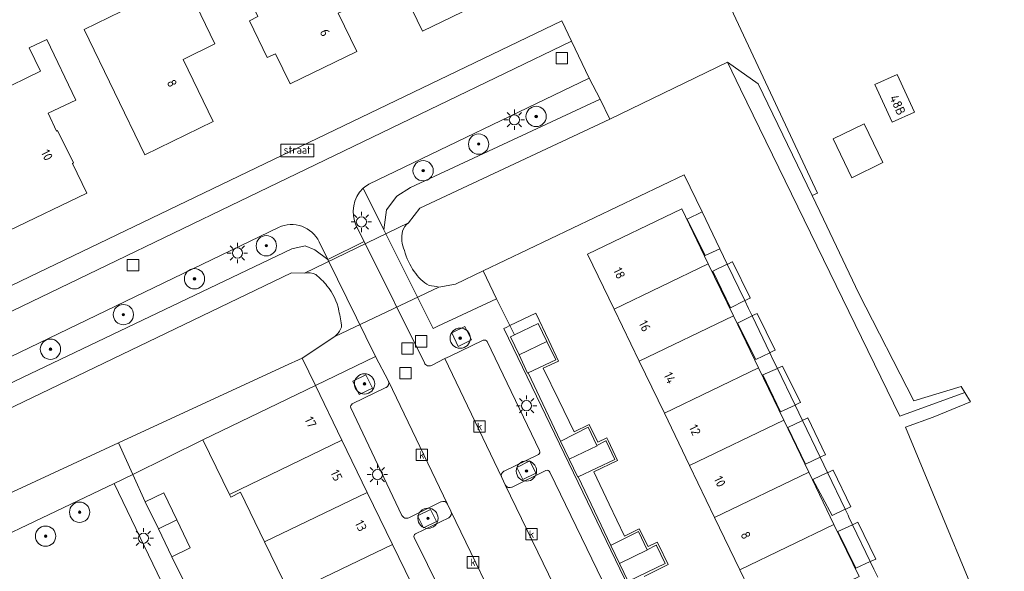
# Model space of a CAD drawing. Header units: metres. Extents: x 80938 to 82288, y 446951 to 448452.
# Tile 30 of 96: x 81940 to 82037, y 447321 to 447375. Entities that reach past the tile are written whole.
import ezdxf
from ezdxf.enums import TextEntityAlignment as Align

# ---------------------------------------------------------------- set-up
doc = ezdxf.new("R2010")
doc.units = ezdxf.units.M
doc.header["$MEASUREMENT"] = 0
doc.layers.get('0').update_dxf_attribs({"color": 253})
for name, color, linetype, lineweight in [('B-WE-GK-BESCHOEIING-G', 253, 'GK-BESCHOEIING', 35), ('B-WE-GK-BESCHOEIING_DAMWAND-G', 253, 'GK-BESCHOEIING', 18), ('B-WE-GR-BOOM-S', 253, 'Continuous', 25), ('B-WE-GR-GROENVOORZIENING-GV', 253, 'Continuous', 18), ('B-WE-IE-MEUBILAIR_WEGMEUBILAIR_VERKEERSBORD-S', 253, 'Continuous', 25), ('B-WE-IE-TERREINAFSCHEIDING_KUNSTMATIG_HEKWERK-G', 253, 'IE-TERREINAFSCHEIDING-KUNSTMATIG', 18), ('B-WE-KL-ET_LS_OV_LICHTMAST-S', 253, 'Continuous', 25), ('B-WE-KW-KUNSTWERK_DUIKER-GV', 253, 'Continuous', 18), ('B-WE-KW-KUNSTWERK_STEIGER-GV', 253, 'Continuous', 18), ('B-WE-OG-BEBOUWING-GV', 253, 'Continuous', 35), ('B-WE-OG-BEBOUWING-T18', 253, 'Continuous', 18), ('B-WE-OG-BEBOUWING_LUIFEL-GV', 253, 'Continuous', 18), ('B-WE-OG-TERREIN_CULTUURSCHEIDING-GV', 253, 'Continuous', 18), ('B-WE-OG-TERREIN_ERF-GV', 253, 'Continuous', 18), ('B-WE-OG-WATER-GV', 253, 'Continuous', 18), ('B-WE-OG-WATER_SLOOT-GV', 253, 'Continuous', 18), ('B-WE-RI-GWA_KOLK-S', 253, 'Continuous', 25), ('B-WE-RI-GWA_RIOOLPUT-S', 253, 'Continuous', 25), ('B-WE-VH-VERHARDING_BETONSTRAATSTEEN-GV', 253, 'Continuous', 18), ('B-WE-VH-VERHARDING_TEGEL-GV', 253, 'Continuous', 18)]:
    doc.layers.add(name, color=color, linetype=linetype, lineweight=lineweight)
doc.styles.add('NLCS-ISO', font='NLCS-ISO.ttf')
doc.styles.add('NLCS-ISO-M500-T18', font='NLCS-ISO.ttf', dxfattribs={"height": 0.9})
doc.linetypes.add('GK-BESCHOEIING', pattern='A,30,-5,[1,NLCS.SHX,S=1,R=0,X=0,Y=0],-5', length=40)
doc.linetypes.add('IE-TERREINAFSCHEIDING-KUNSTMATIG', pattern='A,4,[82,NLCS.SHX,S=0.75,R=90,X=0,Y=0],4,-2', length=10)

# ---------------------------------------------------------------- blocks, each defined once
blk = doc.blocks.new('SIE-WEG_VERKEERSBORD_STRAATNAAM-SO')
at = {"color": 0, "linetype": 'ByBlock', "lineweight": 18}
blk.add_lwpolyline([(-3.25, -1.25), (3.25, -1.25), (3.25, 1.25), (-3.25, 1.25)], close=True, dxfattribs=at)
at = {"color": 0, "linetype": 'ByBlock', "lineweight": 18, "style": 'NLCS-ISO'}
blk.add_text('straat', height=1.5, dxfattribs=at).set_placement((0, 0.15), align=Align.MIDDLE_CENTER)
blk = doc.blocks.new('SKL-ET_OV_LICHTMAST-SO')
at = {"color": 0, "linetype": 'ByBlock', "lineweight": 18}
for points in [[(0, 2), (0, 1.25)], [(-1.25, 0), (-2, 0)], [(-1.41, 1.41), (-0.88, 0.88)], [(0.88, 0.88), (1.41, 1.41)], [(2, 0), (1.25, 0)], [(-1.41, -1.41), (-0.88, -0.88)], [(0, -1.25), (0, -2)], [(0.88, -0.88), (1.41, -1.41)]]:
    blk.add_lwpolyline(points, dxfattribs=at)
blk.add_circle((0, 0), 1, dxfattribs=at)
blk = doc.blocks.new('SRI-KOLK-SO')
at = {"color": 0, "linetype": 'ByBlock', "lineweight": 18}
blk.add_lwpolyline([(-1.125, -1.125), (1.125, -1.125), (1.125, 1.125), (-1.125, 1.125)], close=True, dxfattribs=at)
at = {"color": 0, "linetype": 'ByBlock', "lineweight": 18, "style": 'NLCS-ISO'}
blk.add_text('k', height=1.5, dxfattribs=at).set_placement((0, 0), align=Align.MIDDLE_CENTER)
blk = doc.blocks.new('SRI-PUT_INSPECTIEPUT_RIOOLPUT-SO')
at = {"color": 0, "linetype": 'ByBlock', "lineweight": 18}
blk.add_lwpolyline([(-1.125, -1.125), (1.125, -1.125), (1.125, 1.125), (-1.125, 1.125)], close=True, dxfattribs=at)
blk = doc.blocks.new('SGR-BOOM_01-SO')
at = {"linetype": 'ByBlock', "lineweight": 18}
h = blk.add_hatch(color=0, dxfattribs=at)
h.dxf.hatch_style = 1
edge = h.paths.add_edge_path()
edge.add_arc((0, 0), 0.25, 0, 360)
at = {"color": 0, "linetype": 'ByBlock', "lineweight": 18}
for radius in [2, 0.25]:
    blk.add_circle((0, 0), radius, dxfattribs=at)

msp = doc.modelspace()

# ---------------------------------------------------------------- linework, layer by layer
at = {"layer": 'B-WE-GK-BESCHOEIING-G', "linetype": 'Continuous', "lineweight": 0}
for points in [[(82011.222, 447368.16), (82009.935, 447370.824)], [(82011.222, 447368.16), (82026.928, 447335.956)], [(82007.436, 447356.078), (82005.675, 447359.736), (81985.871, 447350.261)], [(82009.18, 447352.456), (82007.436, 447356.078)], [(82009.917, 447350.926), (82009.544, 447351.7), (82009.18, 447352.456)], [(82011.641, 447347.345), (82009.917, 447350.926)], [(81981.524, 447348.666), (81983.163, 447348.974), (81985.871, 447350.261)], [(82012.367, 447345.837), (82012.019, 447346.559), (82011.641, 447347.345)], [(82014.115, 447342.207), (82012.367, 447345.837)], [(81968.054, 447341.686), (81971.266, 447343.79)], [(82014.859, 447340.661), (82014.491, 447341.425), (82014.115, 447342.207)], [(81968.054, 447341.686), (81968.047, 447341.683), (81966.325, 447340.887), (81949.958, 447333.321)], [(82016.598, 447337.05), (82014.859, 447340.661)], [(82017.326, 447335.537), (82016.965, 447336.288), (82016.598, 447337.05)], [(82019.068, 447331.919), (82017.326, 447335.537)], [(82027.471, 447334.875), (82047.09, 447287.474), (82057.43, 447265.528)], [(81949.958, 447333.321), (81933.643, 447325.78)], [(82019.803, 447330.394), (82019.439, 447331.15), (82019.068, 447331.919)], [(82021.541, 447326.783), (82019.803, 447330.394)], [(82022.267, 447325.27), (82021.91, 447326.016), (82021.825, 447326.194), (82021.541, 447326.783)], [(82024.006, 447321.635), (82022.267, 447325.27)], [(82024.735, 447320.111), (82024.368, 447320.879), (82024.006, 447321.635)]]:
    msp.add_lwpolyline(points, dxfattribs=at)
at = {"layer": 'B-WE-GK-BESCHOEIING_DAMWAND-G', "linetype": 'Continuous', "lineweight": 0}
for points in [[(82009.935, 447370.824), (81998.345, 447365.214)], [(81997.411, 447367.179), (81998.345, 447365.214)], [(82026.928, 447335.956), (82033.314, 447338.275)], [(82033.879, 447337.361), (82030.186, 447335.867), (82027.471, 447334.875)]]:
    msp.add_lwpolyline(points, dxfattribs=at)
at = {"layer": 'B-WE-GR-GROENVOORZIENING-GV', "linetype": 'Continuous', "lineweight": 0}
for points in [[(81982.784, 447344.151), (81983.415, 447342.805), (81984.739, 447343.476), (81984.092, 447344.775)], [(81973.032, 447339.42), (81973.675, 447338.092), (81974.97, 447338.71), (81974.315, 447340.014)], [(81989.183, 447330.903), (81989.793, 447329.716), (81991.07, 447330.354), (81990.492, 447331.548)], [(81980.704, 447326.773), (81979.417, 447326.152), (81979.998, 447324.963), (81981.282, 447325.587)]]:
    msp.add_lwpolyline(points, close=True, dxfattribs=at)
at = {"layer": 'B-WE-IE-TERREINAFSCHEIDING_KUNSTMATIG_HEKWERK-G', "linetype": 'Continuous', "lineweight": 0}
for points in [[(82018.821, 447357.941), (82012.258, 447371.946), (82001.506, 447394.892)], [(81985.871, 447350.261), (81987.188, 447347.529)], [(81987.188, 447347.529), (81988.959, 447343.964)], [(81951.373, 447330.225), (81952.607, 447327.525)], [(81955.234, 447322.116), (81957.581, 447317.313)]]:
    msp.add_lwpolyline(points, dxfattribs=at)
at = {"layer": 'B-WE-KW-KUNSTWERK_DUIKER-GV', "linetype": 'Continuous', "lineweight": 0}
for points in [[(81978.526, 447355.015), (81968.287, 447350.03)], [(81971.266, 447343.79), (81981.524, 447348.666)]]:
    msp.add_lwpolyline(points, dxfattribs=at)
for points in [[(81977.933, 447354.195, -0.110213), (81978.526, 447355.015)], [(81978.128, 447352.275, -0.160221), (81977.933, 447354.195)], [(81979.094, 447350.207, -0.082272), (81978.128, 447352.275)], [(81968.287, 447350.03, -0.179319), (81969.399, 447349.908)], [(81969.399, 447349.908, -0.042905), (81970.501, 447348.805)], [(81980.555, 447348.833, -0.121381), (81979.094, 447350.207)], [(81970.501, 447348.805, -0.129361), (81971.665, 447346.345)], [(81981.524, 447348.666, 0.027738), (81980.555, 447348.833)], [(81971.665, 447346.345, -0.048782), (81971.937, 447344.732)], [(81971.937, 447344.732, -0.117846), (81971.266, 447343.79)]]:
    msp.add_lwpolyline(points, format="xyb", dxfattribs=at)
at = {"layer": 'B-WE-KW-KUNSTWERK_STEIGER-GV', "linetype": 'Continuous', "lineweight": 0}
for points in [[(82007.436, 447356.078), (82005.989, 447355.379), (82007.737, 447351.783), (82009.18, 447352.456)], [(82009.917, 447350.926), (82008.489, 447350.251), (82010.224, 447346.633), (82011.641, 447347.345), (82011.687, 447347.368), (82012.135, 447347.593), (82012.172, 447347.611), (82010.446, 447351.174), (82010.415, 447351.16), (82009.962, 447350.947)], [(82012.367, 447345.837), (82010.92, 447345.131), (82012.732, 447341.53), (82014.115, 447342.207), (82014.163, 447342.231), (82014.609, 447342.449), (82014.638, 447342.463), (82012.875, 447346.085), (82012.866, 447346.081), (82012.414, 447345.86)], [(82014.859, 447340.661), (82013.426, 447340.03), (82015.153, 447336.376), (82016.598, 447337.05), (82016.646, 447337.073), (82017.11, 447337.29), (82017.123, 447337.295), (82015.395, 447340.833), (82015.369, 447340.885), (82014.909, 447340.683)], [(82017.326, 447335.537), (82015.874, 447334.858), (82017.621, 447331.24), (82019.068, 447331.919), (82019.127, 447331.947), (82019.576, 447332.157), (82019.593, 447332.165), (82017.862, 447335.787), (82017.834, 447335.774), (82017.375, 447335.559)], [(82019.803, 447330.394), (82018.351, 447329.727), (82020.256, 447326.19), (82021.541, 447326.783), (82021.599, 447326.81), (82022.05, 447327.018), (82022.081, 447327.033), (82020.342, 447330.642), (82020.31, 447330.627), (82019.857, 447330.419)], [(82022.267, 447325.27), (82020.823, 447324.588), (82022.582, 447320.988), (82024.006, 447321.635), (82024.077, 447321.667), (82024.537, 447321.876), (82024.548, 447321.881), (82022.778, 447325.511), (82022.772, 447325.508), (82022.327, 447325.298)]]:
    msp.add_lwpolyline(points, close=True, dxfattribs=at)
at = {"layer": 'B-WE-OG-BEBOUWING-GV', "linetype": 'Continuous', "lineweight": 0}
for points in [[(81985.222, 447390.198), (81974.509, 447384.998), (81979.898, 447373.897), (81987.733, 447377.7), (81984.946, 447383.439), (81987.825, 447384.836)], [(81974.395, 447376.98), (81971.759, 447382.434), (81968.994, 447381.033), (81967.998, 447383.136), (81961.44, 447379.978), (81963.679, 447375.314), (81962.877, 447374.908), (81964.625, 447371.274), (81965.436, 447371.664), (81966.886, 447368.701), (81973.427, 447371.891), (81971.59, 447375.657)], [(81959.466, 447372.623), (81955.344, 447381.176), (81950.326, 447378.741), (81951.461, 447376.402), (81946.583, 447374.048), (81952.559, 447361.707), (81959.295, 447364.977), (81956.328, 447371.081)], [(81945.546, 447360.897), (81943.962, 447364.097), (81943.864, 447364.048), (81943.04, 447365.794), (81945.78, 447367.088), (81942.898, 447373.074), (81941.182, 447372.24), (81942.305, 447369.928), (81933.652, 447365.725), (81939.213, 447354.232), (81946.843, 447357.927), (81945.447, 447360.848)], [(82028.358, 447365.913), (82026.665, 447369.625), (82024.463, 447368.621), (82026.157, 447364.909)], [(82023.415, 447364.755), (82020.349, 447363.285), (82022.181, 447359.448), (82025.246, 447360.936)], [(82005.449, 447356.373), (81996.171, 447351.905), (81998.775, 447346.505), (82008.05, 447350.979)], [(82008.05, 447350.979), (81998.775, 447346.505), (82001.255, 447341.364), (82010.528, 447345.839)], [(82010.528, 447345.839), (82001.255, 447341.364), (82003.726, 447336.239), (82013.002, 447340.707)], [(81991.294, 447345.103), (81988.959, 447343.964), (81988.586, 447343.782), (81988.579, 447343.778), (81989.421, 447341.993), (81992.155, 447343.312)], [(81992.155, 447343.312), (81989.421, 447341.993), (81990.264, 447340.207), (81990.3, 447340.224), (81993.025, 447341.502)], [(82013.002, 447340.707), (82003.726, 447336.239), (82006.204, 447331.101), (82015.478, 447335.572)], [(81969.363, 447338.974), (81958.277, 447333.614), (81960.895, 447328.239), (81971.979, 447333.588)], [(82015.478, 447335.572), (82006.204, 447331.101), (82008.68, 447325.967), (82017.955, 447330.435)], [(81996.218, 447334.868), (81993.539, 447333.509), (81993.502, 447333.49), (81994.353, 447331.724), (81997.103, 447333.049), (81997.086, 447333.085)], [(81971.979, 447333.588), (81960.895, 447328.239), (81961.017, 447327.988), (81961.99, 447328.478), (81964.352, 447323.584), (81974.471, 447328.456)], [(81998, 447333.481), (81997.977, 447333.529), (81997.086, 447333.085), (81997.103, 447333.049), (81994.353, 447331.724), (81995.207, 447329.954), (81995.243, 447329.971), (81998.863, 447331.696)], [(82017.955, 447330.435), (82008.68, 447325.967), (82011.157, 447320.832), (82020.43, 447325.302)], [(81954.423, 447328.409), (81952.607, 447327.525), (81953.9, 447324.864), (81955.711, 447325.738)], [(81974.471, 447328.456), (81964.352, 447323.584), (81966.83, 447318.449), (81976.961, 447323.327)], [(81955.711, 447325.738), (81953.9, 447324.864), (81955.234, 447322.116), (81957.039, 447322.985)], [(82001.175, 447324.588), (81998.484, 447323.239), (81998.45, 447323.222), (81999.309, 447321.453), (82002.058, 447322.777), (82002.042, 447322.808)], [(82020.43, 447325.302), (82011.157, 447320.832), (82013.631, 447315.701), (82022.903, 447320.172)], [(81976.961, 447323.327), (81966.83, 447318.449), (81969.309, 447313.313), (81979.449, 447318.205)], [(82002.949, 447323.206), (82002.926, 447323.253), (82002.042, 447322.808), (82002.058, 447322.777), (81999.309, 447321.453), (82000.169, 447319.683), (82000.193, 447319.695), (82003.815, 447321.43)]]:
    msp.add_lwpolyline(points, close=True, dxfattribs=at)
at = {"layer": 'B-WE-OG-BEBOUWING_LUIFEL-GV', "linetype": 'Continuous', "lineweight": 0}
msp.add_lwpolyline([(82001.728, 447320.175), (82004.098, 447321.341), (82003.151, 447323.304), (82003.029, 447323.557), (82002.138, 447323.121), (82001.252, 447324.876), (81999.81, 447324.132), (81998.304, 447327.294), (81996.791, 447330.472), (81999.121, 447331.59), (81998.194, 447333.574), (81998.076, 447333.829), (81997.191, 447333.408), (81996.306, 447335.152), (81994.849, 447334.429), (81993.334, 447337.541), (81991.796, 447340.7), (81993.313, 447341.384), (81992.348, 447343.405), (81991.054, 447346.114), (81988.504, 447344.879), (81988.142, 447344.704), (81987.929, 447344.601), (82010.343, 447298.131)], dxfattribs=at)
at = {"layer": 'B-WE-OG-TERREIN_CULTUURSCHEIDING-GV', "linetype": 'Continuous', "lineweight": 0}
for points in [[(81997.411, 447367.179), (81996.319, 447369.266), (81974.634, 447358.807)], [(81974.053, 447358.41), (81976.096, 447354.321), (81976.375, 447356.293), (81977.385, 447357.615), (81978.715, 447358.479), (81997.411, 447367.179)], [(81965.728, 447354.541), (81871.403, 447309.025)], [(81870.534, 447308.378), (81875.858, 447297.341), (81877.209, 447294.541), (81878.802, 447295.315), (81878.432, 447296.123), (81877.537, 447298.076), (81877.531, 447298.148), (81876.176, 447297.494), (81872.98, 447304.12), (81872.809, 447305.794), (81873.286, 447307.21), (81874.28, 447308.139), (81877.189, 447309.531), (81967.052, 447352.45), (81968.355, 447352.728), (81969.314, 447352.338), (81970.574, 447351.405)], [(81970.574, 447351.405), (81969.731, 447353.12)], [(81949.537, 447329.329), (81930.244, 447320.143), (81940.961, 447297.962), (81944.185, 447299.522)], [(81956.773, 447305.659), (81960.16, 447307.304), (81949.537, 447329.329)]]:
    msp.add_lwpolyline(points, dxfattribs=at)
for points in [[(81974.634, 447358.807, 0.022779), (81974.053, 447358.41)], [(81969.731, 447353.12, 0.413922), (81965.728, 447354.541)]]:
    msp.add_lwpolyline(points, format="xyb", dxfattribs=at)
at = {"layer": 'B-WE-OG-TERREIN_ERF-GV', "linetype": 'Continuous', "lineweight": 0}
for points in [[(82039.92, 447395.7), (82028.73, 447421.39), (82027.74, 447423.28), (82026.86, 447424.82), (82025.63, 447426.7), (82025.02, 447427.39), (82024.884, 447427.5), (82010.285, 447420.602), (82008.583, 447419.611), (81994.176, 447412.918), (82001.836, 447396.105), (82001.506, 447394.892), (82012.258, 447371.946), (82018.821, 447357.941), (82018.283, 447357.686), (82019.406, 447355.369), (82022.876, 447348.028), (82028.292, 447337.468), (82032.944, 447338.875), (82033.314, 447338.275), (82033.879, 447337.361), (82030.186, 447335.867), (82027.471, 447334.875), (82047.09, 447287.474)], [(81938.619, 447348.429), (81993.637, 447374.896), (81994.598, 447372.894), (81996.319, 447369.266), (81997.411, 447367.179), (81998.345, 447365.214), (82009.935, 447370.824), (82012.951, 447368.685), (82018.283, 447357.686), (82018.821, 447357.941), (82012.258, 447371.946), (82001.506, 447394.892)], [(82024.735, 447320.111), (82024.368, 447320.879), (82024.006, 447321.635), (82022.267, 447325.27), (82021.91, 447326.016), (82021.825, 447326.194), (82021.541, 447326.783), (82019.803, 447330.394), (82019.439, 447331.15), (82019.068, 447331.919), (82017.326, 447335.537), (82016.965, 447336.288), (82016.598, 447337.05), (82014.859, 447340.661), (82014.491, 447341.425), (82014.115, 447342.207), (82012.367, 447345.837), (82012.019, 447346.559), (82011.641, 447347.345), (82009.917, 447350.926), (82009.544, 447351.7), (82009.18, 447352.456), (82007.436, 447356.078), (82005.675, 447359.736), (81985.871, 447350.261), (81987.188, 447347.529), (81988.959, 447343.964), (81991.294, 447345.103), (81992.155, 447343.312), (81993.025, 447341.502), (81990.3, 447340.224), (81993.502, 447333.49), (81993.539, 447333.509), (81996.218, 447334.868), (81997.086, 447333.085), (81997.977, 447333.529), (81998, 447333.481), (81998.863, 447331.696), (81995.243, 447329.971), (81998.45, 447323.222), (81998.484, 447323.239), (82001.175, 447324.588), (82002.042, 447322.808), (82002.926, 447323.253), (82002.949, 447323.206), (82003.815, 447321.43), (82000.193, 447319.695)], [(82013.631, 447315.701), (82011.157, 447320.832), (82008.68, 447325.967), (82006.204, 447331.101), (82003.726, 447336.239), (82001.255, 447341.364), (81998.775, 447346.505), (81996.171, 447351.905), (82005.449, 447356.373), (82008.05, 447350.979), (82010.528, 447345.839), (82013.002, 447340.707), (82015.478, 447335.572), (82017.955, 447330.435), (82020.43, 447325.302), (82022.903, 447320.172)], [(81966.83, 447318.449), (81964.352, 447323.584), (81961.99, 447328.478), (81961.017, 447327.988), (81960.895, 447328.239), (81958.277, 447333.614), (81951.373, 447330.225), (81952.607, 447327.525), (81954.423, 447328.409), (81955.711, 447325.738), (81957.039, 447322.985), (81955.234, 447322.116), (81957.581, 447317.313)]]:
    msp.add_lwpolyline(points, dxfattribs=at)
for points in [[(81974.509, 447384.998), (81985.222, 447390.198), (81987.825, 447384.836), (81984.946, 447383.439), (81987.733, 447377.7), (81979.898, 447373.897)], [(81962.877, 447374.908), (81963.679, 447375.314), (81961.44, 447379.978), (81967.998, 447383.136), (81968.994, 447381.033), (81971.759, 447382.434), (81974.395, 447376.98), (81971.59, 447375.657), (81973.427, 447371.891), (81966.886, 447368.701), (81965.436, 447371.664), (81964.625, 447371.274)], [(81946.583, 447374.048), (81951.461, 447376.402), (81950.326, 447378.741), (81955.344, 447381.176), (81959.466, 447372.623), (81956.328, 447371.081), (81959.295, 447364.977), (81952.559, 447361.707)], [(81933.652, 447365.725), (81942.305, 447369.928), (81941.182, 447372.24), (81942.898, 447373.074), (81945.78, 447367.088), (81943.04, 447365.794), (81943.864, 447364.048), (81943.962, 447364.097), (81945.546, 447360.897), (81945.447, 447360.848), (81946.843, 447357.927), (81939.213, 447354.232)], [(82028.358, 447365.913), (82026.157, 447364.909), (82024.463, 447368.621), (82026.665, 447369.625)], [(82022.181, 447359.448), (82020.349, 447363.285), (82023.415, 447364.755), (82025.246, 447360.936)], [(81969.363, 447338.974), (81968.047, 447341.683), (81966.325, 447340.887), (81949.958, 447333.321), (81951.373, 447330.225), (81958.277, 447333.614)]]:
    msp.add_lwpolyline(points, close=True, dxfattribs=at)
at = {"layer": 'B-WE-OG-WATER-GV', "linetype": 'Continuous', "lineweight": 0}
for points in [[(82027.471, 447334.875), (82030.186, 447335.867), (82033.879, 447337.361), (82033.314, 447338.275), (82026.928, 447335.956), (82011.222, 447368.16), (82009.935, 447370.824), (81998.345, 447365.214), (81979.63, 447356.457), (81978.526, 447355.015)], [(81981.524, 447348.666), (81983.163, 447348.974), (81985.871, 447350.261), (82005.675, 447359.736), (82007.436, 447356.078), (82009.18, 447352.456), (82009.544, 447351.7), (82009.917, 447350.926), (82011.641, 447347.345), (82012.019, 447346.559), (82012.367, 447345.837), (82014.115, 447342.207), (82014.491, 447341.425), (82014.859, 447340.661), (82016.598, 447337.05), (82016.965, 447336.288), (82017.326, 447335.537), (82019.068, 447331.919), (82019.439, 447331.15), (82019.803, 447330.394), (82021.541, 447326.783), (82021.825, 447326.194), (82021.91, 447326.016), (82022.267, 447325.27), (82024.006, 447321.635), (82024.368, 447320.879), (82024.735, 447320.111)], [(81968.287, 447350.03), (81967.001, 447350.076), (81876.274, 447306.412), (81874.756, 447305.555), (81874.856, 447305.021)], [(81968.047, 447341.683), (81968.054, 447341.686), (81971.266, 447343.79)], [(81877.771, 447298.835), (81877.379, 447298.644), (81877.531, 447298.148), (81894.606, 447306.386), (81895.96, 447307.039), (81908.85, 447313.281), (81925.887, 447321.53), (81926.834, 447321.988), (81933.643, 447325.78), (81949.958, 447333.321), (81966.325, 447340.887), (81968.047, 447341.683)], [(82047.09, 447287.474), (82027.471, 447334.875)]]:
    msp.add_lwpolyline(points, dxfattribs=at)
for points in [[(81978.526, 447355.015, 0.110213), (81977.933, 447354.195)], [(81977.933, 447354.195, 0.160221), (81978.128, 447352.275)], [(81978.128, 447352.275, 0.082272), (81979.094, 447350.207)], [(81969.399, 447349.908, 0.179319), (81968.287, 447350.03)], [(81970.501, 447348.805, 0.042905), (81969.399, 447349.908)], [(81979.094, 447350.207, 0.121381), (81980.555, 447348.833)], [(81971.665, 447346.345, 0.129361), (81970.501, 447348.805)], [(81980.555, 447348.833, -0.027738), (81981.524, 447348.666)], [(81971.937, 447344.732, 0.048782), (81971.665, 447346.345)], [(81971.266, 447343.79, 0.117846), (81971.937, 447344.732)]]:
    msp.add_lwpolyline(points, format="xyb", dxfattribs=at)
at = {"layer": 'B-WE-OG-WATER_SLOOT-GV', "linetype": 'Continuous', "lineweight": 0}
for points in [[(82019.406, 447355.369), (82018.283, 447357.686), (82012.951, 447368.685), (82009.935, 447370.824), (82011.222, 447368.16), (82026.928, 447335.956), (82033.314, 447338.275), (82032.944, 447338.875), (82028.292, 447337.468), (82022.876, 447348.028)], [(81949.537, 447329.329), (81951.373, 447330.225), (81949.958, 447333.321), (81933.643, 447325.78), (81926.834, 447321.988), (81925.887, 447321.53), (81926.934, 447319.401), (81927.278, 447318.702), (81928.164, 447319.124), (81930.244, 447320.143)]]:
    msp.add_lwpolyline(points, close=True, dxfattribs=at)
for points in [[(81998.345, 447365.214), (81997.411, 447367.179), (81978.715, 447358.479), (81977.385, 447357.615), (81976.375, 447356.293), (81976.096, 447354.321), (81980.953, 447344.598), (81981.432, 447344.808), (81987.188, 447347.529), (81985.871, 447350.261), (81983.163, 447348.974), (81981.524, 447348.666)], [(81978.526, 447355.015), (81979.63, 447356.457), (81998.345, 447365.214)], [(81971.266, 447343.79), (81968.054, 447341.686), (81968.047, 447341.683), (81969.363, 447338.974), (81975.29, 447341.825), (81970.574, 447351.405), (81969.314, 447352.338), (81968.355, 447352.728), (81967.052, 447352.45), (81877.189, 447309.531), (81874.28, 447308.139), (81873.286, 447307.21), (81872.809, 447305.794), (81872.98, 447304.12), (81876.176, 447297.494), (81877.531, 447298.148), (81877.379, 447298.644), (81877.771, 447298.835)], [(81874.856, 447305.021), (81874.756, 447305.555), (81876.274, 447306.412), (81967.001, 447350.076)], [(81967.001, 447350.076), (81968.287, 447350.03)]]:
    msp.add_lwpolyline(points, dxfattribs=at)
for points in [[(81977.933, 447354.195, -0.110213), (81978.526, 447355.015)], [(81978.128, 447352.275, -0.160221), (81977.933, 447354.195)], [(81979.094, 447350.207, -0.082272), (81978.128, 447352.275)], [(81968.287, 447350.03, -0.179319), (81969.399, 447349.908)], [(81969.399, 447349.908, -0.042905), (81970.501, 447348.805)], [(81980.555, 447348.833, -0.121381), (81979.094, 447350.207)], [(81970.501, 447348.805, -0.129361), (81971.665, 447346.345)], [(81981.524, 447348.666, 0.027738), (81980.555, 447348.833)], [(81971.665, 447346.345, -0.048782), (81971.937, 447344.732)], [(81971.937, 447344.732, -0.117846), (81971.266, 447343.79)]]:
    msp.add_lwpolyline(points, format="xyb", dxfattribs=at)
at = {"layer": 'B-WE-VH-VERHARDING_BETONSTRAATSTEEN-GV', "linetype": 'Continuous', "lineweight": 0}
for points in [[(81974.634, 447358.807), (81996.319, 447369.266), (81994.598, 447372.894), (81916.151, 447335.058), (81862.265, 447309.036), (81832.074, 447294.484), (81830.293, 447293.596)], [(81830.161, 447293.244), (81831.75, 447289.844), (81862.372, 447304.628), (81871.403, 447309.025), (81965.728, 447354.541)], [(81969.731, 447353.12), (81970.574, 447351.405), (81974.152, 447353.173), (81973.39, 447354.707)], [(81980.1, 447341.205), (81974.152, 447353.173), (81970.574, 447351.405), (81975.29, 447341.825), (81976.544, 447339.39), (81982.38, 447327.297), (81982.706, 447326.589), (81988.582, 447314.459), (81988.88, 447313.774), (81993.652, 447303.892), (81993.973, 447303.205), (81999.872, 447291.024), (82000.288, 447290.123), (82000.329, 447290.035)], [(81985.892, 447343.437), (81982.581, 447341.852), (81982.553, 447341.839), (81982.117, 447341.624), (81987.708, 447329.926)], [(81991.435, 447332.562), (81986.287, 447343.305)], [(81994.268, 447316.387), (81993.937, 447317.07), (81988.058, 447329.195), (81987.708, 447329.926), (81982.117, 447341.624), (81980.781, 447340.964)], [(81982.38, 447327.297), (81976.544, 447339.39)], [(81976.32, 447338.778), (81976.309, 447338.773), (81972.984, 447337.159)], [(81972.855, 447336.787), (81977.876, 447326.185)], [(81987.92, 447330.534), (81987.964, 447330.555), (81991.271, 447332.159), (81991.318, 447332.182)], [(81963.812, 447304.344), (81962.513, 447307.031), (81960.19, 447311.895), (81958.878, 447314.62), (81957.581, 447317.313), (81955.234, 447322.116), (81953.9, 447324.864), (81952.607, 447327.525), (81951.373, 447330.225), (81949.537, 447329.329), (81960.16, 447307.304), (81961.178, 447305.205), (81968.129, 447290.81), (81966.128, 447289.859), (81959.676, 447303.217), (81954.877, 447300.892)], [(81992.058, 447330.613), (81988.736, 447328.975), (81988.722, 447328.968)], [(81997.631, 447319.723), (81992.462, 447330.459)], [(81988.058, 447329.195), (81993.937, 447317.07)], [(81978.549, 447325.951), (81981.707, 447327.508), (81981.741, 447327.525)], [(81988.582, 447314.459), (81982.706, 447326.589)], [(81982.498, 447325.953), (81979.207, 447324.368)], [(81979.09, 447324.007), (81979.093, 447324), (81984.331, 447313.353), (81984.36, 447313.294)]]:
    msp.add_lwpolyline(points, dxfattribs=at)
for points in [[(81973.39, 447354.707, -0.316528), (81974.053, 447358.41)], [(81974.053, 447358.41, -0.022779), (81974.634, 447358.807)], [(81965.728, 447354.541, -0.413922), (81969.731, 447353.12)], [(81986.287, 447343.305, 0.363793), (81985.892, 447343.437)], [(81980.781, 447340.964, -0.465633), (81980.1, 447341.205)], [(81976.544, 447339.39, -0.395977), (81976.32, 447338.778)], [(81972.984, 447337.159, 0.383025), (81972.855, 447336.787)], [(81991.318, 447332.182, 0.384003), (81991.435, 447332.562)], [(81987.708, 447329.926, -0.383041), (81987.92, 447330.534)], [(81992.462, 447330.459, 0.335976), (81992.058, 447330.613)], [(81988.722, 447328.968, -0.406397), (81988.058, 447329.195)], [(81981.741, 447327.525, -0.400166), (81982.38, 447327.297)], [(81982.706, 447326.589, -0.386643), (81982.498, 447325.953)], [(81977.876, 447326.185, 0.418536), (81978.549, 447325.951)], [(81979.207, 447324.368, 0.399072), (81979.09, 447324.007)]]:
    msp.add_lwpolyline(points, format="xyb", dxfattribs=at)
at = {"layer": 'B-WE-VH-VERHARDING_TEGEL-GV', "linetype": 'Continuous', "lineweight": 0}
for points in [[(81994.598, 447372.894), (81993.637, 447374.896), (81938.619, 447348.429), (81870.558, 447315.568), (81868.444, 447314.535), (81868.574, 447314.254), (81866.539, 447313.261), (81866.393, 447313.535), (81860.635, 447310.704), (81860.717, 447310.525)], [(81862.265, 447309.036), (81916.151, 447335.058), (81994.598, 447372.894)], [(82005.132, 447309.427), (82004.269, 447311.187), (82003.399, 447312.96), (82000.193, 447319.695), (82000.169, 447319.683), (81999.309, 447321.453), (81998.45, 447323.222), (81995.243, 447329.971), (81995.207, 447329.954), (81994.353, 447331.724), (81993.502, 447333.49), (81990.3, 447340.224), (81990.264, 447340.207), (81989.421, 447341.993), (81988.579, 447343.778), (81988.586, 447343.782), (81988.959, 447343.964), (81987.188, 447347.529), (81981.432, 447344.808), (81980.953, 447344.598), (81976.096, 447354.321), (81974.053, 447358.41)], [(81973.39, 447354.707), (81974.152, 447353.173), (81980.1, 447341.205)], [(81980.781, 447340.964), (81982.117, 447341.624), (81982.553, 447341.839), (81982.581, 447341.852), (81985.892, 447343.437)], [(81986.287, 447343.305), (81991.435, 447332.562)], [(81976.544, 447339.39), (81975.29, 447341.825), (81969.363, 447338.974), (81971.979, 447333.588), (81974.471, 447328.456), (81976.961, 447323.327), (81979.449, 447318.205), (81981.913, 447313.068), (81984.382, 447307.923), (81986.849, 447302.782), (81989.315, 447297.642), (81991.781, 447292.502), (81993.519, 447288.882), (81995.523, 447289.839), (81990.396, 447300.569)], [(81972.984, 447337.159), (81976.309, 447338.773), (81976.32, 447338.778)], [(81977.876, 447326.185), (81972.855, 447336.787)], [(81991.318, 447332.182), (81991.271, 447332.159), (81987.964, 447330.555), (81987.92, 447330.534)], [(81988.722, 447328.968), (81988.736, 447328.975), (81992.058, 447330.613)], [(81992.462, 447330.459), (81997.631, 447319.723)], [(81987.708, 447329.926), (81988.058, 447329.195)], [(81981.741, 447327.525), (81981.707, 447327.508), (81978.549, 447325.951)], [(81982.706, 447326.589), (81982.38, 447327.297)], [(81979.207, 447324.368), (81982.498, 447325.953)], [(81984.36, 447313.294), (81984.331, 447313.353), (81979.093, 447324), (81979.09, 447324.007)]]:
    msp.add_lwpolyline(points, dxfattribs=at)
for points in [[(81974.053, 447358.41, 0.316528), (81973.39, 447354.707)], [(81985.892, 447343.437, -0.363793), (81986.287, 447343.305)], [(81980.1, 447341.205, 0.465633), (81980.781, 447340.964)], [(81976.32, 447338.778, 0.395977), (81976.544, 447339.39)], [(81972.855, 447336.787, -0.383025), (81972.984, 447337.159)], [(81991.435, 447332.562, -0.384003), (81991.318, 447332.182)], [(81987.92, 447330.534, 0.383041), (81987.708, 447329.926)], [(81992.058, 447330.613, -0.335976), (81992.462, 447330.459)], [(81988.058, 447329.195, 0.406397), (81988.722, 447328.968)], [(81982.38, 447327.297, 0.400166), (81981.741, 447327.525)], [(81982.498, 447325.953, 0.386643), (81982.706, 447326.589)], [(81978.549, 447325.951, -0.418536), (81977.876, 447326.185)], [(81979.09, 447324.007, -0.399072), (81979.207, 447324.368)]]:
    msp.add_lwpolyline(points, format="xyb", dxfattribs=at)
for points in [[(81983.415, 447342.805), (81982.784, 447344.151), (81984.092, 447344.775), (81984.739, 447343.476)], [(81973.675, 447338.092), (81973.032, 447339.42), (81974.315, 447340.014), (81974.97, 447338.71)], [(81989.793, 447329.716), (81989.183, 447330.903), (81990.492, 447331.548), (81991.07, 447330.354)], [(81979.998, 447324.963), (81979.417, 447326.152), (81980.704, 447326.773), (81981.282, 447325.587)]]:
    msp.add_lwpolyline(points, close=True, dxfattribs=at)

# ---------------------------------------------------------------- block references
at = {"layer": 'B-WE-GR-BOOM-S', "linetype": 'Continuous', "lineweight": 0, "xscale": 0.5, "yscale": 0.5, "zscale": 0.5}
for p in [(81991.1, 447365.479), (81985.436, 447362.762), (81979.97, 447360.139), (81964.527, 447352.748), (81957.455, 447349.491), (81950.449, 447345.959), (81983.623, 447343.643), (81943.272, 447342.549), (81974.2, 447339.136), (81990.142, 447330.557), (81946.141, 447326.494), (81980.447, 447325.899), (81942.792, 447324.139)]:
    msp.add_blockref('SGR-BOOM_01-SO', p, dxfattribs=at)
at = {"layer": 'B-WE-IE-MEUBILAIR_WEGMEUBILAIR_VERKEERSBORD-S', "linetype": 'Continuous', "lineweight": 0, "xscale": 0.5, "yscale": 0.5, "zscale": 0.5}
msp.add_blockref('SIE-WEG_VERKEERSBORD_STRAATNAAM-SO', (81967.572, 447362.114), dxfattribs=at)
at = {"layer": 'B-WE-KL-ET_LS_OV_LICHTMAST-S', "linetype": 'Continuous', "lineweight": 0, "xscale": 0.5, "yscale": 0.5, "zscale": 0.5}
for p in [(81988.954, 447365.152), (81973.891, 447355.091), (81961.682, 447352.031), (81990.159, 447336.992), (81975.472, 447330.202), (81952.421, 447323.93)]:
    msp.add_blockref('SKL-ET_OV_LICHTMAST-SO', p, dxfattribs=at)
at = {"layer": 'B-WE-RI-GWA_KOLK-S', "linetype": 'Continuous', "lineweight": 0, "xscale": 0.5, "yscale": 0.5, "zscale": 0.5}
for p in [(81985.531, 447334.947), (81979.849, 447332.141), (81990.647, 447324.329), (81984.886, 447321.564)]:
    msp.add_blockref('SRI-KOLK-SO', p, dxfattribs=at)
at = {"layer": 'B-WE-RI-GWA_RIOOLPUT-S', "linetype": 'Continuous', "lineweight": 0, "xscale": 0.5, "yscale": 0.5, "zscale": 0.5}
for p in [(81993.633, 447371.217), (81951.396, 447350.832), (81979.77, 447343.332), (81978.431, 447342.624), (81978.24, 447340.197)]:
    msp.add_blockref('SRI-PUT_INSPECTIEPUT_RIOOLPUT-SO', p, dxfattribs=at)

# ---------------------------------------------------------------- texts
at = {"layer": 'B-WE-OG-BEBOUWING-T18', "linetype": 'Continuous', "lineweight": 0, "style": 'NLCS-ISO-M500-T18'}
for s, rotation, p in [('6', 296, (81970.303, 447373.734)), ('8', 295.9, (81955.237, 447368.75)), ('48B', 294.5, (82026.713, 447366.609)), ('10', 296.3, (81942.924, 447361.686)), ('18', 295.7, (81999.287, 447350.047)), ('16', 295.8, (82001.796, 447344.846)), ('14', 295.7, (82004.262, 447339.733)), ('17', 295.9, (81968.891, 447335.368)), ('12', 295.7, (82006.737, 447334.6)), ('15', 295.9, (81971.436, 447330.127)), ('10', 295.7, (82009.185, 447329.524)), ('13', 295.9, (81973.845, 447325.167)), ('8', 295.8, (82011.742, 447324.222))]:
    msp.add_text(s, height=0.9, rotation=rotation, dxfattribs=at).set_placement(p, align=Align.MIDDLE)

doc.saveas('drawing.dxf')
